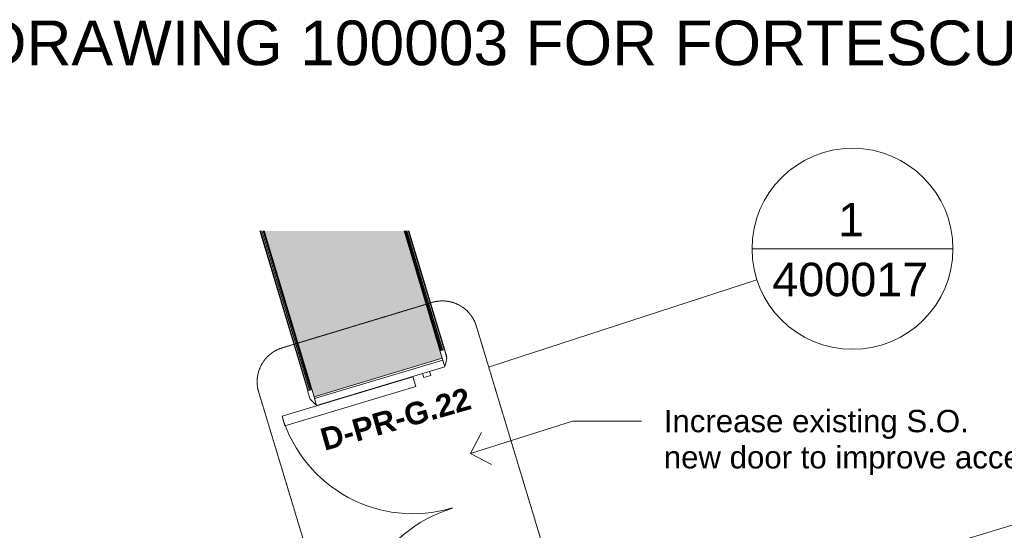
# Model space of a CAD drawing. Header units: millimetres. Extents: x -22631 to 93968, y -17976 to 24175.
# Tile 13 of 19: x -1367 to 3044, y 1178 to 3463. Entities that reach past the tile are written whole.
import ezdxf

# ---------------------------------------------------------------- set-up
doc = ezdxf.new("R2010")
doc.units = ezdxf.units.MM
doc.linetypes.add('Hidden2', pattern=[3, 2, -1])
for name, color, linetype, lineweight in [('A-ANNO-SYMB', 150, 'Continuous', 9), ('A-DOOR', 31, 'Continuous', 9), ('A-DOOR-FRAM', 31, 'Continuous', 18), ('A-DOOR-IDEN', 31, 'Continuous', 9), ('A-GENM', 13, 'Continuous', 9), ('A-WALL', 113, 'Continuous', 9), ('A-WALL-PATT', 111, 'Continuous', 18), ('G-ANNO-TEXT', 231, 'Continuous', 9), ('I-WALL', 2, 'Continuous', 9)]:
    doc.layers.add(name, color=color, linetype=linetype, lineweight=lineweight)
doc.styles.add('Arial', font='arial.ttf', dxfattribs={"height": 150})
doc.styles.add('Arial_1', font='arial.ttf', dxfattribs={"height": 100})
doc.styles.add('Arial_2', font='arial.ttf', dxfattribs={"height": 200})
doc.styles.add('Arial_B', font='arialbd.ttf', dxfattribs={"height": 100})

# ---------------------------------------------------------------- blocks, each defined once
blk = doc.blocks.new('DKA_Furniture_Church Pew long L shape - DKA_Furniture_Church Pew long L shape-2241822-00_ Ground Intermediate Door Options - Dependent 1')
at = {"layer": 'A-GENM'}
for p, q in [((-100, 5450), (-100, 5400)), ((140, 5450), (-100, 5450)), ((139.7, 5450), (171.7, 5450)), ((140, 5400), (140, 5450)), ((350, 5450), (171.7, 5450)), ((171.7, 5400), (171.7, 5450)), ((350, 5400), (350, 5450)), ((-100, 5400), (-100, 3706.5)), ((-100, 5400), (140, 5400)), ((-50, 2228.2), (-50, 5400)), ((171.7, 5400), (139.7, 5400)), ((171.7, 5400), (350, 5400)), ((350, 2107.3), (350, 5400))]:
    blk.add_line(p, q, dxfattribs=at)
blk = doc.blocks.new('DKA_Door_Int_Dbl_2x1VP_Glazed - 1310 x 2110mm Sgl Swing offset-6792927-00_ Ground Intermediate Door Options - Dependent 1')
at = {"layer": 'A-DOOR', "color": 210, "lineweight": 18}
for p, q in [((-613, 462), (-613, -150)), ((-569, 462), (-613, 462)), ((-569, -150), (-569, 462)), ((569, 462), (569, -150)), ((613, 462), (569, 462)), ((613, -150), (613, 462)), ((-613, -150), (-569, -150)), ((569, -150), (613, -150))]:
    blk.add_line(p, q, dxfattribs=at)
at = {"layer": 'A-DOOR', "color": 6}
for p, q in [((-650, 320), (-690, 320)), ((-690, 320), (-690, 300)), ((-624, 306), (-650, 320)), ((650, 320), (624, 306)), ((690, 320), (650, 320)), ((690, 300), (690, 320)), ((-655, 300), (-620, 300)), ((-647, 300), (-647, -300)), ((620, 300), (655, 300)), ((647, 300), (647, -300)), ((-690, -300), (-690, -320)), ((-620, -300), (-655, -300)), ((-650, -320), (-624, -306)), ((655, -300), (620, -300)), ((624, -306), (650, -320)), ((690, -320), (690, -300)), ((-690, -320), (-650, -320)), ((650, -320), (690, -320))]:
    blk.add_line(p, q, dxfattribs=at)
for centre, radius, start, end in [((-613, -150), 612, 360, 90), ((613, -150), 612, 90, 180), ((-628, 299), 8.06, 7.125, 60.2551), ((-628, 299), 8.06, 7.125, 60.2551), ((628, 299), 8.06, 119.7449, 172.875), ((628, 299), 8.06, 119.7449, 172.875), ((-628, -299), 8.06, 299.7449, 352.875), ((-628, -299), 8.06, 299.7449, 352.875), ((628, -299), 8.06, 187.125, 240.2551), ((628, -299), 8.06, 187.125, 240.2551)]:
    blk.add_arc(centre, radius, start, end, dxfattribs=at)
at = {"layer": 'A-DOOR-FRAM', "color": 210}
for p, q in [((-615, 300), (-647, 300)), ((-647, 300), (-647, -300)), ((-615, -300), (-615, 300)), ((647, 300), (615, 300)), ((615, 300), (615, -300)), ((647, -300), (647, 300)), ((-596, -196), (-615, -196)), ((-615, -196), (-615, -228)), ((-596, -228), (-596, -196)), ((596, -196), (596, -228)), ((615, -196), (596, -196)), ((615, -228), (615, -196)), ((-615, -228), (-596, -228)), ((596, -228), (615, -228)), ((-647, -300), (-615, -300)), ((615, -300), (647, -300))]:
    blk.add_line(p, q, dxfattribs=at)
blk = doc.blocks.new('Basic Wall _ Int - Existing Skirting - ___-4246459-00_ Ground Intermediate Door Options - Dependent 1')
at = {"layer": 'I-WALL'}
for p, q in [((-76.8, 1802.8), (-291.7, 2517.8)), ((-289.2, 2517.8), (-74.5, 1803.5)), ((-68.4, 1805.3), (-282.6, 2517.8)), ((-67.7, 1805.5), (-281.8, 2517.8)), ((-277, 2517.8), (-63.4, 1806.8)), ((-59.5, 1808), (-272.9, 2517.8))]:
    blk.add_line(p, q, dxfattribs=at)
blk = doc.blocks.new('Basic Wall _ Int - Existing Skirting - ___-4379550-00_ Ground Intermediate Door Options - Dependent 1')
at = {"layer": 'I-WALL'}
for p, q in [((519.2, 1981.9), (357.2, 2517.8)), ((523.1, 1983), (361.3, 2517.8)), ((527.4, 1984.3), (366.1, 2517.8)), ((528.1, 1984.6), (366.9, 2517.8)), ((534.2, 1986.4), (373.5, 2517.8)), ((546.4, 1954.1), (376, 2517.8))]:
    blk.add_line(p, q, dxfattribs=at)
blk = doc.blocks.new('Floor Plan - 9mm - Circle-3441286-00_ Ground Intermediate Door Options - Dependent 1')
at = {"layer": 'A-ANNO-SYMB'}
blk.add_line((-9, 0), (9, 0), dxfattribs=at)
for start, end in [(360, 180), (180, 360)]:
    blk.add_arc((0, 0), 9, start, end, dxfattribs=at)

msp = doc.modelspace()

# ---------------------------------------------------------------- hatches: boundary and pattern name
at = {"layer": 'A-WALL-PATT', "lineweight": 9}
h = msp.add_hatch(color=8, dxfattribs=at)
h.paths.add_polyline_path([(597.6, -375.4), (598.5, -375.2), (499.9, -49.1), (1073.9, 124.5), (903.1, 692.8), (328.5, 520.1), (569.6, -282.1)])
h.paths.add_polyline_path([(-48.5, 1774.7), (526.1, 1947.4), (354.7, 2517.8), (-271.8, 2517.8)])

# ---------------------------------------------------------------- linework, layer by layer
at = {"layer": 'A-ANNO-SYMB'}
for p, q in [((746, 1911.8), (1935.8, 2298.6)), ((734, 1908.2), (746, 1911.8))]:
    msp.add_line(p, q, dxfattribs=at)
at = {"layer": 'A-ANNO-SYMB', "linetype": 'Hidden2'}
for p, q in [((-190.6, 1994.5), (480.6, 2197.6)), ((678.5, 2091.7), (1098.6, 703.4)), ((123.4, 408.5), (-296.6, 1796.6))]:
    msp.add_line(p, q, dxfattribs=at)
for centre, radius, start, end in [((526.6, 2045.7), 158.7, 16.8338, 106.8338), ((-144.7, 1842.6), 158.8, 106.8338, 196.8338)]:
    msp.add_arc(centre, radius, start, end, dxfattribs=at)
at = {"layer": 'A-WALL', "color": 7, "lineweight": 18}
for p, q in [((-271.8, 2517.8), (-48.5, 1774.7)), ((526.1, 1947.4), (354.7, 2517.8)), ((-48.5, 1774.7), (526.1, 1947.4))]:
    msp.add_line(p, q, dxfattribs=at)
at = {"layer": 'G-ANNO-TEXT', "color": 210, "lineweight": 18}
for p, q in [((652.5, 1521.1), (1109, 1666.6)), ((1109, 1666.6), (1418.4, 1666.6)), ((652.5, 1521.1), (701.1, 1615.3)), ((652.5, 1521.1), (746.7, 1472.4))]:
    msp.add_line(p, q, dxfattribs=at)
at = {"layer": 'I-WALL'}
msp.add_line((518.3, 1981.6), (356.1, 2517.8), dxfattribs=at)

# ---------------------------------------------------------------- block references
at = {"layer": 'A-ANNO-SYMB', "xscale": 49.99999999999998, "yscale": 49.99999999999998, "zscale": 49.99999999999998}
msp.add_blockref('Floor Plan - 9mm - Circle-3441286-00_ Ground Intermediate Door Options - Dependent 1', (2363.8, 2437.7), dxfattribs=at)
at = {"layer": 'A-DOOR', "color": 6, "rotation": 106.7256112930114}
msp.add_blockref('DKA_Door_Int_Dbl_2x1VP_Glazed - 1310 x 2110mm Sgl Swing offset-6792927-00_ Ground Intermediate Door Options - Dependent 1', (427.3, 1233.8), dxfattribs=at)
at = {"layer": 'A-GENM', "rotation": 106.8268404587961}
msp.add_blockref('DKA_Furniture_Church Pew long L shape - DKA_Furniture_Church Pew long L shape-2241822-00_ Ground Intermediate Door Options - Dependent 1', (7382.5, 2136.9), dxfattribs=at)
at = {"layer": 'I-WALL'}
for name in ['Basic Wall _ Int - Existing Skirting - ___-4246459-00_ Ground Intermediate Door Options - Dependent 1', 'Basic Wall _ Int - Existing Skirting - ___-4379550-00_ Ground Intermediate Door Options - Dependent 1']:
    msp.add_blockref(name, (0, 0), dxfattribs=at)

# ---------------------------------------------------------------- texts
at = {"layer": 'A-ANNO-SYMB', "char_height": 150, "attachment_point": 1, "style": 'Arial'}
for s, insert, width in [('1', (2299.3, 2643), 144.304), ('400017', (2004.4, 2375.4), 865.822)]:
    msp.add_mtext(s, dxfattribs=dict(at, insert=insert, width=width))
at = {"layer": 'A-DOOR-IDEN', "insert": (-29, 1629.2), "char_height": 100, "width": 849.789, "attachment_point": 1, "rotation": 15.9409, "style": 'Arial_B'}
msp.add_mtext('D-PR-G.22', dxfattribs=at)
at = {"layer": 'G-ANNO-TEXT', "color": 7, "lineweight": 18, "insert": (-3028.8, 3459.5), "char_height": 200, "width": 10425.946, "attachment_point": 1, "style": 'Arial_2'}
msp.add_mtext('REFER TO DRAWING 100003 FOR FORTESCUE HALL DRAWING', dxfattribs=at)
at = {"layer": 'G-ANNO-TEXT', "color": 6, "lineweight": 18, "char_height": 100, "attachment_point": 1, "style": 'Arial_1'}
for s, insert, width in [('Increase existing S.O. ', (1518.4, 1716.6), 1747.679), ('new door to improve accessibility ', (1518.4, 1554.6), 2593.459)]:
    msp.add_mtext(s, dxfattribs=dict(at, insert=insert, width=width))

doc.saveas('drawing.dxf')
